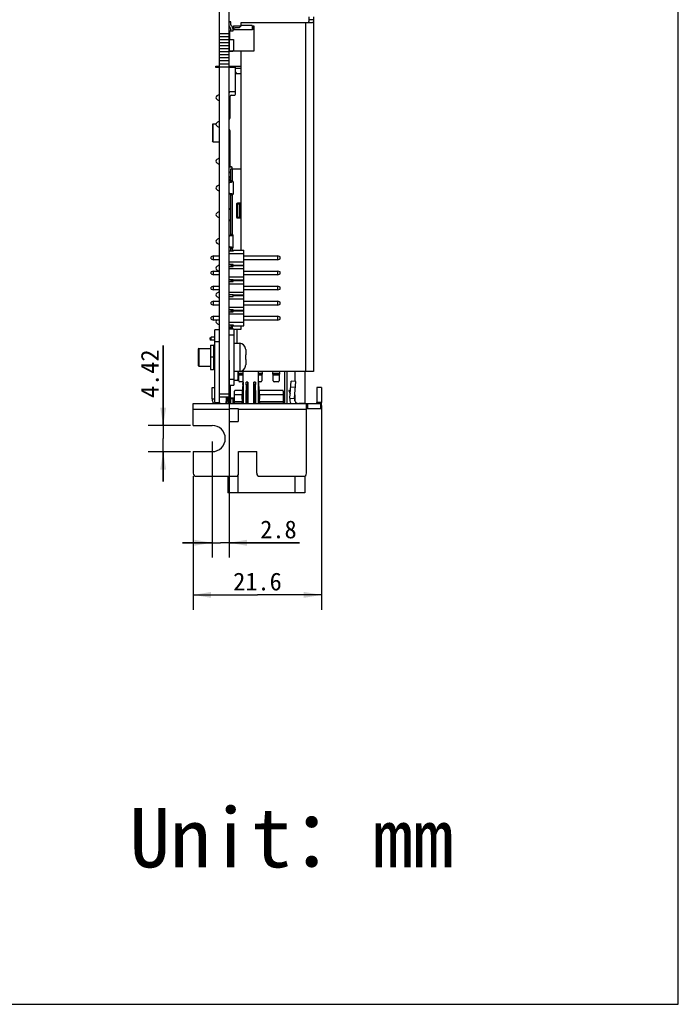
# Model space of a CAD drawing. Header units: millimetres. Extents: x -21 to 400, y 344 to 712.
# Tile 6 of 9: x 289 to 400, y 344 to 509. Entities that reach past the tile are written whole.
import ezdxf
from ezdxf.enums import TextEntityAlignment as Align

# ---------------------------------------------------------------- set-up
doc = ezdxf.new("R2010")
doc.units = ezdxf.units.MM
doc.header["$LTSCALE"] = 23.1
doc.layers.get('0').update_dxf_attribs({"linetype": 'CONTINUOUS'})
doc.layers.add('00_COMPONENTS', color=7, linetype='CONTINUOUS')
doc.layers.add('51__DRAFT_DIMS', color=7, linetype='CONTINUOUS')
doc.styles.get("Standard").update_dxf_attribs({"font": 'simfang.ttf'})
doc.dimstyles.new('DIMSTYLE_3', dxfattribs={"dimtxt": 3, "dimasz": 3, "dimexe": 2.5, "dimexo": 0.5, "dimgap": 0.75, "dimtad": 1, "dimdec": 1, "dimdsep": 46, "dimtxsty": 'STANDARD', "dimblk": '_FILLED', "dimblk1": '_FILLED', "dimblk2": '_FILLED', "dimcen": 0.09, "dimclrt": 3, "dimazin": 2, "dimtp": 0.1, "dimtm": 0.1, "dimtfac": 1, "dimtdec": 1, "dimtofl": 0, "dimtmove": 0, "dimatfit": 3, "dimldrblk": '_FILLED', "dimfxl": 1, "dimtolj": 1, "dimarcsym": 0})
doc.dimstyles.new('DIMSTYLE_4', dxfattribs={"dimtxt": 3, "dimasz": 3, "dimexe": 2.5, "dimexo": 0.5, "dimgap": 0.75, "dimtad": 1, "dimdsep": 46, "dimtxsty": 'STANDARD', "dimblk": '_FILLED', "dimblk1": '_FILLED', "dimblk2": '_FILLED', "dimcen": 0.09, "dimclrt": 3, "dimazin": 2, "dimtp": 0.1, "dimtm": 0.1, "dimtfac": 1, "dimtofl": 0, "dimtmove": 0, "dimatfit": 3, "dimldrblk": '_FILLED', "dimfxl": 1, "dimtolj": 1, "dimarcsym": 0})
doc.dimstyles.new('DIMSTYLE_5', dxfattribs={"dimtxt": 3, "dimasz": 3, "dimexe": 2.5, "dimexo": 0.5, "dimgap": 0.75, "dimtad": 1, "dimdec": 1, "dimdsep": 46, "dimtxsty": 'STANDARD', "dimblk": '_FILLED', "dimblk1": '_FILLED', "dimblk2": '_FILLED', "dimcen": 0.09, "dimclrt": 3, "dimazin": 2, "dimtp": 0.2, "dimtm": 0.2, "dimtfac": 1, "dimtdec": 1, "dimtofl": 0, "dimtmove": 0, "dimatfit": 3, "dimldrblk": '_FILLED', "dimfxl": 1, "dimtolj": 1, "dimarcsym": 0})

# ---------------------------------------------------------------- blocks, each defined once
blk = doc.blocks.new('_FILLED')
at = {"color": 0, "linetype": 'ByBlock'}
blk.add_solid([(0, 0), (-1, 0.167), (-1, -0.167)], dxfattribs=at)
blk = doc.blocks.new('*D7')
at = {"layer": '51__DRAFT_DIMS', "color": 4}
for p, q in [((323.98, 452.06), (323.98, 418.8)), ((321.14, 438.34), (321.14, 418.8)), ((321.14, 421.3), (316.14, 421.3)), ((316.14, 421.3), (322.56, 421.3)), ((335.84, 421.3), (322.56, 421.3)), ((323.98, 421.3), (335.84, 421.3))]:
    blk.add_line(p, q, dxfattribs=at)
at = {"layer": '51__DRAFT_DIMS', "color": 4, "xscale": 3, "yscale": 3, "zscale": 3}
blk.add_blockref('_FILLED', (321.14, 421.3), dxfattribs=at)
at = {"layer": '51__DRAFT_DIMS', "color": 4, "xscale": 3, "yscale": 3, "zscale": 3, "rotation": 180}
blk.add_blockref('_FILLED', (323.98, 421.3), dxfattribs=at)
at = {"layer": '51__DRAFT_DIMS', "color": 3}
blk.add_text('2.8', height=3, dxfattribs=at).set_placement((329.23, 422.05))
blk = doc.blocks.new('*D8')
at = {"layer": '51__DRAFT_DIMS', "color": 4}
for p, q in [((312.9, 441.05), (312.9, 454.48)), ((312.9, 454.48), (312.9, 438.84)), ((317.47, 441.05), (310.4, 441.05)), ((312.9, 431.63), (312.9, 438.84)), ((317.47, 436.63), (310.4, 436.63)), ((312.9, 436.63), (312.9, 431.63))]:
    blk.add_line(p, q, dxfattribs=at)
at = {"layer": '51__DRAFT_DIMS', "color": 4, "xscale": 3, "yscale": 3, "zscale": 3}
for p, rotation in [((312.9, 441.05), 270), ((312.9, 436.63), 90)]:
    blk.add_blockref('_FILLED', p, dxfattribs=dict(at, rotation=rotation))
at = {"layer": '51__DRAFT_DIMS', "color": 3}
blk.add_text('4.42', height=3, rotation=90, dxfattribs=at).set_placement((312.15, 445.67))
blk = doc.blocks.new('*D9')
at = {"layer": '51__DRAFT_DIMS', "color": 4}
for p, q in [((339.56, 444.42), (339.56, 410.03)), ((317.97, 432.49), (317.97, 410.03)), ((317.97, 412.53), (328.76, 412.53)), ((339.56, 412.53), (328.76, 412.53))]:
    blk.add_line(p, q, dxfattribs=at)
at = {"layer": '51__DRAFT_DIMS', "color": 4, "xscale": 3, "yscale": 3, "zscale": 3, "rotation": 180}
blk.add_blockref('_FILLED', (317.97, 412.53), dxfattribs=at)
at = {"layer": '51__DRAFT_DIMS', "color": 4, "xscale": 3, "yscale": 3, "zscale": 3}
blk.add_blockref('_FILLED', (339.56, 412.53), dxfattribs=at)
at = {"layer": '51__DRAFT_DIMS', "color": 3}
blk.add_text('21.6', height=3, dxfattribs=at).set_placement((328.76, 413.28), align=Align.CENTER)

msp = doc.modelspace()

# ---------------------------------------------------------------- linework, layer by layer
for p, q in [((399.553, 343.616), (399.553, 711.553)), ((-21.392, 343.616), (399.553, 343.616))]:
    msp.add_line(p, q)
at = {"layer": '00_COMPONENTS', "color": 7}
for p, q in [((322.379, 444.925), (322.379, 613.475)), ((323.979, 445.825), (323.979, 613.475)), ((324.279, 508.988), (324.079, 508.988)), ((324.279, 508.47), (324.279, 508.988)), ((336.879, 508.825), (325.979, 508.824)), ((325.979, 508.824), (325.979, 508.288)), ((337.903, 508.825), (336.879, 508.825)), ((337.379, 509.825), (337.379, 509.325)), ((338.179, 509.825), (338.179, 509.325)), ((338.179, 509.325), (338.18, 450.125)), ((324.037, 508.155), (324.19, 508.002)), ((324.599, 507.388), (324.099, 507.388)), ((324.099, 506.002), (324.099, 507.388)), ((324.249, 507.86), (324.249, 507.708)), ((324.269, 507.453), (324.269, 507.388)), ((324.49, 508.176), (324.337, 508.329)), ((324.549, 507.953), (324.549, 508.035)), ((324.749, 508.088), (324.599, 508.088)), ((324.599, 508.088), (324.599, 507.388)), ((324.599, 508.038), (324.749, 507.988)), ((327.919, 507.638), (324.599, 507.638)), ((324.699, 507.688), (324.699, 507.638)), ((324.749, 508.288), (325.999, 508.288)), ((324.749, 508.288), (324.749, 508.088)), ((324.749, 507.988), (324.999, 507.988)), ((324.749, 507.853), (324.749, 507.988)), ((325.616, 507.988), (324.999, 507.988)), ((326.04, 508.329), (325.757, 508.046)), ((327.764, 508.388), (326.182, 508.388)), ((327.894, 508.288), (328.149, 508.288)), ((327.899, 507.638), (327.899, 508.253)), ((327.899, 507.988), (327.919, 507.988)), ((327.919, 508.288), (327.919, 507.638)), ((328.149, 508.288), (328.149, 504.038)), ((323.979, 506.963), (322.379, 506.963)), ((323.979, 506.455), (322.379, 506.455)), ((323.979, 505.947), (322.379, 505.947)), ((323.999, 505.872), (323.999, 504.203)), ((324.099, 506.018), (324.749, 506.018)), ((324.749, 506.018), (324.749, 504.038)), ((323.979, 505.439), (322.379, 505.439)), ((323.979, 504.931), (322.379, 504.931)), ((323.979, 504.423), (322.379, 504.423)), ((323.979, 503.915), (322.379, 503.915)), ((324.099, 504.038), (324.099, 504.072)), ((328.149, 504.038), (324.099, 504.038)), ((324.134, 504.068), (324.599, 504.068)), ((324.349, 504.038), (324.349, 504.068)), ((324.499, 504.038), (324.499, 504.068)), ((325.979, 504.038), (325.979, 470.524)), ((323.979, 503.407), (322.379, 503.407)), ((323.979, 502.899), (322.379, 502.899)), ((323.979, 502.391), (322.379, 502.391)), ((321.779, 501.545), (322.379, 501.545)), ((321.779, 501.295), (321.779, 501.545)), ((322.379, 501.295), (321.779, 501.295)), ((323.979, 501.883), (322.379, 501.883)), ((323.979, 501.375), (322.379, 501.375)), ((323.979, 501.545), (325.979, 501.545)), ((325.079, 501.295), (323.979, 501.295)), ((325.079, 496.79), (325.079, 501.545)), ((325.979, 500.245), (325.329, 500.245)), ((324.929, 497.2), (324.129, 497.2)), ((324.179, 492.833), (324.179, 496.49)), ((324.329, 496.64), (324.929, 496.64)), ((324.179, 493.039), (323.979, 493.039)), ((321.278, 491.789), (321.179, 491.689)), ((321.179, 491.688), (321.179, 488.888)), ((321.279, 491.788), (321.785, 491.788)), ((321.279, 491.788), (321.279, 488.788)), ((321.279, 491.06), (321.279, 490.853)), ((324.179, 484.705), (324.179, 490.617)), ((321.279, 489.946), (321.279, 489.168)), ((321.279, 488.788), (321.179, 488.888)), ((321.279, 488.788), (322.379, 488.788)), ((324.179, 487.539), (323.979, 487.539)), ((324.129, 484.55), (324.379, 484.55)), ((324.279, 484.25), (325.979, 484.25)), ((324.279, 482), (324.279, 484.25)), ((324.379, 484.555), (324.329, 484.555)), ((324.529, 484.25), (324.529, 484.405)), ((324.279, 483), (324.056, 482.811)), ((324.279, 482.097), (324.161, 482.308)), ((324.249, 483.83), (324.172, 483.751)), ((324.172, 483.751), (324.174, 483.553)), ((324.279, 483.451), (324.174, 483.553)), ((324.217, 482.621), (324.279, 482.673)), ((324.249, 483.83), (324.279, 483.8)), ((323.979, 482.121), (324.057, 481.981)), ((324.129, 482), (324.379, 482)), ((324.504, 482.2), (324.279, 482.2)), ((324.529, 482.15), (324.529, 482.198)), ((324.654, 482.05), (324.654, 480)), ((324.379, 480.05), (324.129, 480.05)), ((324.279, 473), (324.279, 480.05)), ((324.279, 479.85), (324.504, 479.85)), ((324.529, 479.852), (324.529, 479.9)), ((324.279, 477.5), (324.129, 477.5)), ((325.229, 478.325), (325.229, 476.125)), ((325.979, 478.475), (325.379, 478.475)), ((325.979, 478.385), (325.379, 478.385)), ((325.379, 478.385), (325.379, 478.375)), ((325.379, 478.375), (325.979, 478.375)), ((325.979, 476.075), (325.379, 476.075)), ((325.379, 476.075), (325.379, 476.065)), ((325.379, 476.065), (325.979, 476.065)), ((325.379, 475.975), (325.979, 475.975)), ((324.129, 475.55), (324.279, 475.55)), ((324.129, 473), (324.379, 473)), ((324.504, 473.2), (324.279, 473.2)), ((324.529, 473.15), (324.529, 473.198)), ((324.654, 471), (324.654, 473.05)), ((324.379, 471.05), (324.129, 471.05)), ((324.279, 470.39), (324.279, 471.05)), ((324.279, 470.85), (324.504, 470.85)), ((324.529, 470.852), (324.529, 470.9)), ((321.379, 469.574), (320.979, 469.424)), ((320.979, 469.084), (320.979, 469.424)), ((320.979, 469.084), (321.379, 468.934)), ((321.379, 469.574), (322.379, 469.574)), ((321.379, 468.934), (321.379, 469.574)), ((324.679, 470.39), (323.979, 470.39)), ((326.479, 469.924), (323.979, 469.924)), ((324.679, 470.524), (326.479, 470.524)), ((324.679, 470.524), (324.679, 470.39)), ((326.479, 457.824), (326.479, 470.524)), ((326.479, 469.574), (332.179, 469.574)), ((332.579, 469.424), (332.179, 469.574)), ((332.179, 468.934), (332.179, 469.574)), ((332.179, 468.934), (332.579, 469.084)), ((332.579, 469.084), (332.579, 469.424)), ((322.379, 468.934), (321.379, 468.934)), ((323.979, 468.584), (326.479, 468.584)), ((324.679, 468.156), (323.979, 468.156)), ((323.979, 467.812), (324.679, 467.812)), ((326.479, 467.384), (323.979, 467.384)), ((324.279, 468.156), (324.279, 467.812)), ((324.679, 467.812), (324.679, 468.156)), ((324.679, 468.034), (326.479, 468.034)), ((326.479, 467.934), (324.679, 467.934)), ((332.179, 468.934), (326.479, 468.934)), ((321.379, 467.034), (320.979, 466.884)), ((320.979, 466.544), (320.979, 466.884)), ((320.979, 466.544), (321.379, 466.394)), ((321.379, 467.034), (322.379, 467.034)), ((321.379, 466.394), (321.379, 467.034)), ((322.379, 466.394), (321.379, 466.394)), ((323.979, 466.044), (326.479, 466.044)), ((326.479, 467.034), (332.179, 467.034)), ((332.179, 466.394), (326.479, 466.394)), ((332.579, 466.884), (332.179, 467.034)), ((332.179, 466.394), (332.179, 467.034)), ((332.179, 466.394), (332.579, 466.544)), ((332.579, 466.544), (332.579, 466.884)), ((321.379, 464.494), (320.979, 464.344)), ((320.979, 464.004), (320.979, 464.344)), ((321.379, 464.494), (322.379, 464.494)), ((321.379, 463.854), (321.379, 464.494)), ((323.979, 465.616), (324.679, 465.616)), ((323.979, 465.272), (324.679, 465.272)), ((326.479, 464.844), (323.979, 464.844)), ((324.279, 465.616), (324.279, 465.272)), ((324.679, 465.272), (324.679, 465.616)), ((326.479, 465.494), (324.679, 465.494)), ((326.479, 465.394), (324.679, 465.394)), ((326.479, 464.494), (332.179, 464.494)), ((332.579, 464.344), (332.179, 464.494)), ((332.179, 463.854), (332.179, 464.494)), ((332.579, 464.004), (332.579, 464.344)), ((320.979, 464.004), (321.379, 463.854)), ((322.379, 463.854), (321.379, 463.854)), ((323.979, 463.504), (326.479, 463.504)), ((323.979, 463.076), (324.679, 463.076)), ((323.979, 462.732), (324.679, 462.732)), ((324.654, 462.732), (324.654, 463.076)), ((324.679, 462.732), (324.679, 463.076)), ((326.479, 462.954), (324.679, 462.954)), ((326.479, 462.854), (324.679, 462.854)), ((332.179, 463.854), (326.479, 463.854)), ((332.179, 463.854), (332.579, 464.004)), ((321.379, 461.954), (320.979, 461.804)), ((320.979, 461.464), (320.979, 461.804)), ((320.979, 461.464), (321.379, 461.314)), ((321.379, 461.954), (322.379, 461.954)), ((321.379, 461.314), (321.379, 461.954)), ((322.379, 461.314), (321.379, 461.314)), ((326.479, 462.304), (323.979, 462.304)), ((323.979, 460.964), (326.479, 460.964)), ((326.479, 461.954), (332.179, 461.954)), ((332.179, 461.314), (326.479, 461.314)), ((332.579, 461.804), (332.179, 461.954)), ((332.179, 461.314), (332.179, 461.954)), ((332.179, 461.314), (332.579, 461.464)), ((332.579, 461.464), (332.579, 461.804)), ((321.379, 459.414), (320.979, 459.264)), ((320.979, 458.924), (320.979, 459.264)), ((321.379, 459.414), (322.379, 459.414)), ((321.379, 458.774), (321.379, 459.414)), ((323.979, 460.536), (324.679, 460.536)), ((323.979, 460.192), (324.679, 460.192)), ((326.479, 459.764), (323.979, 459.764)), ((324.279, 460.536), (324.279, 460.192)), ((324.679, 460.192), (324.679, 460.536)), ((326.479, 460.414), (324.679, 460.414)), ((324.679, 460.314), (326.479, 460.314)), ((326.479, 459.414), (332.179, 459.414)), ((332.579, 459.264), (332.179, 459.414)), ((332.179, 458.774), (332.179, 459.414)), ((332.579, 458.924), (332.579, 459.264)), ((320.979, 458.924), (321.379, 458.774)), ((322.379, 458.774), (321.379, 458.774)), ((323.979, 458.424), (326.479, 458.424)), ((323.979, 457.957), (324.679, 457.957)), ((324.129, 457.55), (324.279, 457.55)), ((324.279, 457.957), (324.279, 457.225)), ((324.679, 457.957), (324.679, 457.824)), ((324.679, 457.824), (326.479, 457.824)), ((325.979, 457.824), (325.979, 457.224)), ((332.179, 458.774), (326.479, 458.774)), ((332.179, 458.774), (332.579, 458.924)), ((320.799, 455.797), (320.972, 455.897)), ((320.799, 455.497), (320.799, 455.797)), ((321.579, 455.897), (320.972, 455.897)), ((320.972, 455.647), (320.972, 455.897)), ((322.379, 457.125), (321.579, 457.125)), ((321.579, 444.925), (321.579, 457.125)), ((324.779, 457.225), (323.979, 457.225)), ((324.779, 457.225), (324.779, 456.225)), ((325.979, 457.224), (324.779, 457.224)), ((324.779, 456.225), (324.78, 448.825)), ((320.799, 455.497), (320.972, 455.397)), ((320.879, 454.575), (321.379, 454.575)), ((320.879, 454.575), (320.879, 450.475)), ((320.972, 455.397), (320.972, 455.647)), ((321.579, 455.397), (320.972, 455.397)), ((324.779, 454.875), (325.779, 454.875)), ((318.879, 454.025), (318.779, 453.925)), ((318.779, 453.924), (318.78, 451.124)), ((318.879, 454.024), (320.879, 454.025)), ((318.879, 454.024), (318.88, 451.024)), ((318.88, 453.296), (318.879, 453.089)), ((326.759, 454.021), (326.768, 454.023)), ((326.759, 452.925), (326.779, 452.925)), ((326.779, 453.814), (326.779, 452.925)), ((318.879, 451.024), (318.779, 451.124)), ((318.879, 452.182), (318.88, 451.404)), ((318.88, 451.024), (320.879, 451.025)), ((326.78, 452.125), (326.76, 452.125)), ((326.769, 451.027), (326.76, 451.028)), ((326.78, 452.125), (326.78, 451.235)), ((320.879, 450.475), (321.379, 450.475)), ((324.78, 450.175), (325.78, 450.175)), ((337.379, 450.125), (324.78, 450.124)), ((325.479, 450.124), (325.479, 448.775)), ((325.499, 449.925), (325.499, 449.725)), ((326.342, 449.713), (325.604, 449.713)), ((325.604, 448.563), (325.604, 449.713)), ((326.342, 450.075), (325.649, 450.075)), ((326.342, 448.325), (326.342, 450.124)), ((328.935, 448.325), (328.935, 450.125)), ((329.449, 450.075), (328.935, 450.075)), ((329.504, 449.713), (328.935, 449.713)), ((329.504, 449.713), (329.504, 448.563)), ((329.599, 449.725), (329.599, 449.925)), ((331.299, 449.925), (331.299, 449.725)), ((332.404, 449.713), (331.404, 449.713)), ((331.404, 448.563), (331.404, 449.713)), ((332.349, 450.075), (331.449, 450.075)), ((332.404, 449.713), (332.404, 448.563)), ((332.499, 449.725), (332.499, 449.925)), ((333.729, 444.725), (333.729, 450.125)), ((336.729, 450.125), (336.729, 444.725)), ((338.18, 450.125), (337.379, 450.125)), ((323.979, 447.825), (324.78, 447.825)), ((324.229, 445.775), (324.229, 447.825)), ((324.78, 448.825), (324.78, 447.825)), ((325.329, 448.625), (324.78, 448.625)), ((326.342, 448.413), (325.754, 448.413)), ((326.325, 447.912), (326.164, 445.965)), ((326.17, 445.965), (326.333, 447.912)), ((326.325, 447.912), (326.342, 448.325)), ((326.35, 448.325), (326.35, 444.725)), ((326.865, 447.912), (326.783, 445.965)), ((327.026, 445.965), (327.107, 447.912)), ((327.116, 448.325), (327.116, 444.725)), ((328.162, 444.725), (328.162, 448.325)), ((328.171, 447.912), (328.252, 445.965)), ((328.494, 445.965), (328.413, 447.912)), ((328.928, 444.725), (328.928, 448.325)), ((329.354, 448.413), (328.935, 448.413)), ((328.952, 447.912), (328.935, 448.325)), ((328.945, 447.912), (329.107, 445.965)), ((328.952, 447.912), (329.114, 445.965)), ((332.254, 448.413), (331.554, 448.413)), ((334.181, 445.664), (334.43, 448.507)), ((335.227, 448.438), (334.43, 448.507)), ((334.978, 445.595), (335.227, 448.438)), ((321.139, 447.425), (321.579, 447.425)), ((321.139, 445.525), (321.139, 447.425)), ((323.979, 445.825), (322.379, 445.825)), ((323.779, 445.825), (323.779, 444.725)), ((324.904, 444.725), (324.904, 446.802)), ((326.245, 446.944), (325.054, 446.944)), ((326.164, 445.965), (326.17, 445.965)), ((326.164, 445.965), (326.164, 445.465)), ((326.17, 445.465), (326.17, 445.965)), ((326.783, 445.965), (327.026, 445.965)), ((326.783, 445.965), (326.783, 445.465)), ((327.026, 445.465), (327.026, 445.965)), ((328.252, 445.965), (328.494, 445.965)), ((328.252, 445.965), (328.252, 445.465)), ((328.494, 445.465), (328.494, 445.965)), ((332.954, 446.944), (329.033, 446.944)), ((329.107, 445.965), (329.114, 445.965)), ((329.107, 445.965), (329.107, 445.465)), ((329.114, 445.965), (329.114, 445.465)), ((333.104, 446.802), (333.104, 444.725)), ((334.089, 446.939), (334.032, 446.918)), ((334.032, 446.918), (334.24, 446.343)), ((334.253, 446.485), (334.089, 446.939)), ((339.559, 447.425), (338.759, 447.425)), ((338.759, 447.425), (338.759, 444.925)), ((339.559, 447.425), (339.559, 444.925)), ((317.969, 444.725), (339.559, 444.725)), ((317.969, 441.055), (317.969, 444.725)), ((322.442, 444.78), (322.443, 444.782)), ((323.469, 444.77), (323.469, 445.07)), ((323.529, 444.77), (323.529, 445.07)), ((324.279, 444.725), (324.279, 445.663)), ((324.279, 445.575), (324.904, 445.575)), ((324.904, 445.625), (324.379, 445.625)), ((324.529, 445.625), (324.529, 445.575)), ((326.17, 445.465), (326.164, 445.465)), ((326.239, 445.435), (326.164, 445.465)), ((326.246, 445.435), (326.17, 445.465)), ((326.239, 445.435), (326.199, 444.725)), ((326.206, 444.725), (326.246, 445.435)), ((326.206, 444.725), (326.246, 445.435)), ((326.239, 445.435), (326.246, 445.435)), ((327.026, 445.465), (326.783, 445.465)), ((326.783, 445.465), (326.821, 445.435)), ((326.802, 444.776), (326.801, 444.725)), ((326.802, 444.753), (326.801, 444.725)), ((326.821, 445.435), (326.802, 444.776)), ((326.816, 445.267), (326.802, 444.776)), ((326.821, 445.435), (326.816, 445.267)), ((326.821, 445.435), (327.064, 445.435)), ((327.064, 445.435), (327.026, 445.465)), ((327.043, 444.725), (327.064, 445.435)), ((327.043, 444.725), (327.064, 445.435)), ((328.252, 445.465), (328.214, 445.435)), ((328.214, 445.435), (328.457, 445.435)), ((328.214, 445.435), (328.234, 444.725)), ((328.214, 445.435), (328.234, 444.725)), ((328.494, 445.465), (328.252, 445.465)), ((328.457, 445.435), (328.494, 445.465)), ((328.461, 445.267), (328.457, 445.435)), ((328.475, 444.776), (328.457, 445.435)), ((328.475, 444.776), (328.461, 445.267)), ((328.477, 444.725), (328.475, 444.776)), ((328.477, 444.725), (328.476, 444.753)), ((329.107, 445.465), (329.032, 445.435)), ((329.032, 445.435), (329.039, 445.435)), ((329.032, 445.435), (329.072, 444.725)), ((329.032, 445.435), (329.072, 444.725)), ((329.039, 445.435), (329.114, 445.465)), ((329.039, 445.435), (329.079, 444.725)), ((329.114, 445.465), (329.107, 445.465)), ((335.456, 444.725), (335.479, 444.782)), ((337.019, 432.995), (337.019, 444.725)), ((339.559, 443.925), (339.559, 444.725)), ((323.979, 443.88), (325.503, 443.88)), ((323.979, 443.88), (323.979, 441.696)), ((325.503, 443.88), (325.503, 441.696)), ((337.019, 443.925), (339.559, 443.925)), ((317.969, 441.055), (321.139, 441.055)), ((323.979, 441.696), (325.503, 441.696)), ((317.969, 436.635), (321.139, 436.635)), ((317.969, 436.635), (317.969, 432.995)), ((325.589, 436.685), (328.639, 436.685)), ((325.589, 432.995), (325.589, 436.685)), ((328.639, 432.995), (328.639, 436.685)), ((318.469, 432.495), (325.089, 432.495)), ((323.779, 432.495), (323.779, 429.727)), ((329.139, 432.495), (336.519, 432.495)), ((336.729, 432.542), (336.729, 429.727)), ((336.729, 429.727), (323.779, 429.727))]:
    msp.add_line(p, q, dxfattribs=at)
at = {"layer": '00_COMPONENTS', "color": 4}
for p, q in [((336.88, 450.125), (336.879, 508.825)), ((338.179, 509.325), (337.379, 509.325)), ((321.91, 501.545), (321.91, 501.295)), ((324.129, 501.295), (324.129, 501.545)), ((324.579, 501.545), (324.579, 501.295)), ((324.685, 501.295), (324.685, 501.545)), ((325.035, 501.545), (325.035, 501.295)), ((325.079, 501.195), (325.979, 501.195)), ((324.579, 482.18), (324.579, 484.25)), ((324.279, 483.646), (324.181, 483.546)), ((324.579, 473.18), (324.579, 479.87)), ((325.379, 478.375), (325.379, 476.075)), ((325.429, 476.075), (325.429, 478.375)), ((325.757, 478.375), (325.757, 476.075)), ((325.932, 476.075), (325.932, 478.375)), ((324.579, 470.39), (324.579, 470.87)), ((324.579, 467.812), (324.579, 468.156)), ((324.579, 465.272), (324.579, 465.616)), ((324.579, 460.192), (324.579, 460.536)), ((324.579, 457.225), (324.579, 457.957)), ((324.779, 456.225), (323.979, 456.225)), ((325.279, 457.224), (325.279, 454.875)), ((321.379, 454.575), (321.379, 450.475)), ((322.379, 455.125), (321.579, 455.125)), ((325.779, 454.875), (325.78, 450.175)), ((321.579, 452.525), (320.879, 452.525)), ((325.28, 450.175), (325.28, 450.124)), ((325.604, 449.593), (326.342, 449.593)), ((328.935, 449.593), (329.504, 449.593)), ((331.404, 449.593), (332.404, 449.593)), ((333.329, 450.125), (333.329, 444.725)), ((335.029, 450.125), (335.029, 448.455)), ((323.979, 448.825), (324.78, 448.825)), ((326.325, 447.912), (326.333, 447.912)), ((326.35, 448.325), (326.342, 448.325)), ((326.865, 447.912), (327.107, 447.912)), ((327.116, 448.325), (326.873, 448.325)), ((328.404, 448.325), (328.162, 448.325)), ((328.171, 447.912), (328.413, 447.912)), ((328.935, 448.325), (328.928, 448.325)), ((328.945, 447.912), (328.952, 447.912)), ((335.14, 447.441), (334.343, 447.511)), ((323.979, 446.325), (322.379, 446.325)), ((326.183, 446.195), (324.904, 446.195)), ((333.104, 446.195), (329.095, 446.195)), ((335.029, 446.176), (335.029, 445.239)), ((321.139, 445.525), (321.579, 445.525)), ((321.579, 444.925), (322.379, 444.925)), ((324.279, 444.727), (323.779, 444.727)), ((324.679, 444.725), (324.679, 445.575)), ((324.904, 445.051), (326.217, 445.051)), ((326.2, 444.751), (324.904, 444.751)), ((329.06, 445.051), (333.104, 445.051)), ((333.104, 444.751), (329.077, 444.751)), ((333.729, 444.727), (334.39, 444.727)), ((334.181, 445.664), (334.978, 445.595)), ((336.729, 444.727), (335.72, 444.727)), ((337.165, 444.725), (337.165, 443.925)), ((338.801, 444.725), (338.713, 444.797)), ((339.559, 444.925), (338.759, 444.925)), ((339.412, 443.925), (339.412, 444.725)), ((323.979, 443.725), (317.969, 443.725)), ((337.019, 443.725), (325.503, 443.725)), ((325.479, 432.683), (325.479, 429.727)), ((335.029, 432.495), (335.029, 429.727))]:
    msp.add_line(p, q, dxfattribs=at)
at = {"layer": '00_COMPONENTS', "color": 7}
for points in [[(321.279, 491.788), (321.279, 491.773), (321.279, 491.728), (321.279, 491.652)], [(321.279, 491.652), (321.279, 491.409), (321.279, 491.06)], [(321.279, 490.632), (321.279, 490.404), (321.279, 489.946)], [(321.279, 489.168), (321.279, 489.032), (321.279, 488.925), (321.279, 488.849), (321.279, 488.803), (321.279, 488.788)], [(318.879, 454.024), (318.88, 454.009), (318.88, 453.964), (318.88, 453.888)], [(318.879, 452.868), (318.879, 452.64), (318.879, 452.182)], [(318.88, 453.888), (318.88, 453.645), (318.88, 453.296)], [(318.88, 451.404), (318.88, 451.268), (318.88, 451.161), (318.88, 451.085), (318.88, 451.039), (318.88, 451.024)]]:
    msp.add_lwpolyline(points, dxfattribs=at)
for centre, radius, start, end in [((324.079, 508.888), 0.1, 90, 180), ((324.179, 508.296), 0.2, 180, 225), ((324.049, 507.86), 0.2, 0, 45), ((324.399, 507.708), 0.15, 180, 213.55731), ((324.149, 507.543), 0.15, 323.1301, 33.55731), ((324.479, 508.47), 0.2, 180, 225), ((324.349, 508.035), 0.2, 0, 45), ((324.684, 507.953), 0.135, 180, 230.92556), ((324.999, 507.688), 0.3, 90, 180), ((325.616, 508.188), 0.2, 270, 315), ((326.182, 508.188), 0.2, 90, 135), ((327.764, 508.253), 0.135, 359.99996, 90.00004), ((324.134, 505.872), 0.135, 105.02611, 180), ((324.064, 506.133), 0.135, 285.02611, 301.54176), ((324.134, 504.203), 0.135, 180, 270), ((324.599, 504.218), 0.15, 269.99996, 0.00004), ((325.329, 500.495), 0.25, 180, 270), ((324.129, 497.05), 0.15, 90, 180), ((324.929, 497.35), 0.15, 270, 360), ((322.129, 496.225), 0.35, 128.62483, 231.37517), ((322.928, 495.225), 1.63, 109.68261, 128.62483), ((322.928, 497.225), 1.63, 231.37517, 250.31739), ((324.329, 496.49), 0.15, 90, 180), ((324.929, 496.79), 0.15, 270, 360), ((324.129, 495.4), 0.15, 180, 250.52878), ((324.029, 495.117), 0.15, 0, 70.52878), ((322.928, 490.725), 1.63, 109.68261, 128.62483), ((324.129, 492.55), 0.15, 109.47122, 180), ((324.029, 492.833), 0.15, 289.47122, 360), ((322.129, 491.725), 0.35, 128.62483, 231.37517), ((322.928, 492.725), 1.63, 231.37517, 250.31739), ((324.129, 490.9), 0.15, 180, 250.52878), ((324.029, 490.617), 0.15, 0, 70.52878), ((322.129, 485.525), 0.35, 128.62483, 231.37517), ((322.928, 484.525), 1.63, 109.68261, 128.62483), ((324.129, 486.35), 0.15, 109.47122, 180), ((324.029, 486.633), 0.15, 289.47122, 360), ((322.928, 486.525), 1.63, 231.37517, 250.31739), ((324.129, 484.7), 0.15, 180, 270), ((324.329, 484.705), 0.15, 180, 270), ((324.379, 484.405), 0.15, 0, 90), ((324.379, 484.4), 0.15, 7.80714, 90), ((324.379, 482.43), 0.5, 130.23151, 143.1301), ((324.379, 482.43), 0.25, 130.23151, 209.24826), ((322.129, 481.025), 0.35, 128.62483, 231.37517), ((322.928, 480.025), 1.63, 109.68261, 128.62483), ((322.928, 482.025), 1.63, 231.37517, 250.31739), ((324.129, 481.85), 0.15, 90, 180), ((324.379, 482.15), 0.15, 270, 360), ((324.504, 482.05), 0.15, 0, 90), ((324.129, 480.2), 0.15, 180, 270), ((324.379, 479.9), 0.15, 0, 90), ((324.504, 480), 0.15, 270, 360), ((324.129, 477.35), 0.15, 90, 180), ((325.379, 478.325), 0.15, 90, 180), ((322.129, 476.525), 0.35, 128.62483, 231.37517), ((322.928, 475.525), 1.63, 109.68261, 128.62483), ((322.928, 477.525), 1.63, 231.37517, 250.31739), ((324.129, 475.7), 0.15, 180, 270), ((325.379, 476.125), 0.15, 180, 270), ((322.928, 471.025), 1.63, 109.68261, 128.62483), ((324.129, 472.85), 0.15, 90, 180), ((324.379, 473.15), 0.15, 270, 360), ((324.504, 473.05), 0.15, 0, 90), ((322.129, 472.025), 0.35, 128.62483, 231.37517), ((322.928, 473.025), 1.63, 231.37517, 250.31739), ((324.129, 471.2), 0.15, 180, 270), ((324.379, 470.9), 0.15, 0, 90), ((324.504, 471), 0.15, 270, 360), ((322.129, 467.525), 0.35, 128.62483, 231.37517), ((322.928, 466.525), 1.63, 109.68261, 128.62483), ((322.928, 468.525), 1.63, 231.37517, 246.2042), ((322.129, 463.025), 0.35, 128.62483, 231.37517), ((322.928, 462.025), 1.63, 109.68261, 128.62483), ((322.928, 464.025), 1.63, 231.37517, 250.31739), ((322.129, 458.525), 0.35, 134.63618, 231.37517), ((322.928, 459.525), 1.63, 231.37517, 250.31739), ((324.129, 457.7), 0.15, 180, 270), ((321.379, 454.775), 0.2, 270, 360), ((325.779, 453.875), 1, 8.51529, 90.00097), ((325.701, 453.814), 1.078, 359.98108, 11.05467), ((325.78, 451.175), 1, 270.00097, 351.48664), ((325.701, 451.235), 1.078, 348.94726, 0.02085), ((321.379, 450.275), 0.2, 0, 90), ((325.649, 449.925), 0.15, 90, 180), ((325.649, 449.725), 0.15, 180, 252.5424), ((329.449, 449.925), 0.15, 0, 90), ((329.449, 449.725), 0.15, 291.51019, 360), ((331.449, 449.925), 0.15, 90, 180), ((331.449, 449.725), 0.15, 180, 252.5424), ((332.349, 449.925), 0.15, 0, 90), ((332.349, 449.725), 0.15, 291.51019, 360), ((325.329, 448.775), 0.15, 270, 360), ((325.754, 448.563), 0.15, 180, 270), ((321.342, 448.325), 5, 355.25933, 360), ((321.376, 448.325), 4.974, 355.2331, 359.99874), ((316.959, 448.324), 9.915, 357.61308, 0.00181), ((317.188, 448.325), 9.927, 357.6146, 0.00029), ((338.077, 448.324), 9.915, 179.99819, 182.38692), ((338.332, 448.325), 9.927, 179.99971, 182.3854), ((333.902, 448.325), 4.974, 180.00126, 184.7669), ((333.935, 448.325), 5, 180, 184.74067), ((329.354, 448.563), 0.15, 270, 360), ((331.554, 448.563), 0.15, 180, 270), ((332.254, 448.563), 0.15, 270, 360), ((327.029, 445.07), 3.56, 167.7577, 180), ((327.029, 445.07), 3.5, 167.54473, 180), ((322.739, 445.525), 1.6, 180, 210.04714), ((322.579, 444.925), 1, 180, 191.54534), ((322.579, 444.925), 0.2, 180, 270), ((322.739, 445.525), 0.8, 247.97362, 248.26923), ((322.739, 445.525), 0.8, 248.66889, 269.9856), ((329.649, 444.77), 6.18, 180, 180.42003), ((329.649, 444.77), 6.12, 180, 180.42415), ((324.379, 445.775), 0.15, 180, 270), ((335.775, 445.525), 1.6, 175, 210.05104), ((335.775, 445.525), 0.8, 175, 269.98541), ((338.559, 444.925), 0.2, 270.02665, 360), ((338.559, 444.925), 1, 348.45114, 360), ((321.139, 438.845), 2.21, 270, 90), ((318.469, 432.995), 0.5, 180, 270), ((325.089, 432.995), 0.5, 270, 360), ((329.139, 432.995), 0.5, 180, 270), ((336.519, 432.995), 0.5, 270, 360)]:
    msp.add_arc(centre, radius, start, end, dxfattribs=at)
for points, knots in [([(337.379, 509.325), (337.379, 509.282), (337.379, 509.201), (337.378, 509.09), (337.373, 508.999), (337.365, 508.938), (337.355, 508.9), (337.346, 508.878), (337.337, 508.861), (337.326, 508.847), (337.316, 508.838), (337.307, 508.833), (337.301, 508.83), (337.294, 508.828), (337.288, 508.826), (337.281, 508.825), (337.276, 508.825), (337.273, 508.825)], [0, 0, 0, 0, 0.2360265, 0.4425229, 0.6107808, 0.7356154, 0.7851361, 0.8269195, 0.8624242, 0.8935001, 0.9214403, 0.9349616, 0.9486313, 0.9617097, 0.9730526, 0.984152, 1, 1, 1, 1]), ([(338.179, 509.325), (338.179, 509.299), (338.179, 509.248), (338.178, 509.169), (338.176, 509.088), (338.168, 509.019), (338.154, 508.967), (338.138, 508.93), (338.116, 508.898), (338.086, 508.871), (338.05, 508.85), (338.006, 508.835), (337.957, 508.826), (337.922, 508.825), (337.903, 508.825)], [0, 0, 0, 0, 0.1140276, 0.2314403, 0.3535959, 0.4777764, 0.5384564, 0.5973639, 0.6552261, 0.713744, 0.7754189, 0.8428821, 0.917492, 1, 1, 1, 1]), ([(326.759, 452.925), (326.763, 452.858), (326.767, 452.725), (326.769, 452.525), (326.767, 452.325), (326.763, 452.191), (326.76, 452.125)], [0, 0, 0, 0, 0.249997, 0.4999996, 0.7500023, 1, 1, 1, 1]), ([(325.054, 446.944), (325.034, 446.944), (324.995, 446.937), (324.945, 446.906), (324.912, 446.858), (324.904, 446.821), (324.904, 446.802)], [0, 0, 0, 0, 0.2562847, 0.5089004, 0.7563044, 1, 1, 1, 1]), ([(333.104, 446.802), (333.104, 446.821), (333.096, 446.858), (333.062, 446.906), (333.012, 446.937), (332.973, 446.944), (332.954, 446.944)], [0, 0, 0, 0, 0.2436956, 0.4910996, 0.7437153, 1, 1, 1, 1])]:
    msp.add_open_spline(points, degree=3, knots=knots, dxfattribs=at)

# ---------------------------------------------------------------- texts
at = {"insert": (307.257, 376.668), "char_height": 10, "width": 55.50236, "attachment_point": 1}
msp.add_mtext('Unit：mm', dxfattribs=at)

# ---------------------------------------------------------------- dimensions: what is measured, and where the dimension line sits
at = {"layer": '51__DRAFT_DIMS', "color": 4}
dim = msp.add_linear_dim(base=(312.895, 441.055), p1=(317.969, 436.635), p2=(317.969, 441.055), angle=90, dimstyle='DIMSTYLE_4', dxfattribs=at)
dim.commit()
dim.dimension.update_dxf_attribs({"geometry": '*D8', "text_midpoint": (312.895, 449.981), "dimtype": 160})
for base, p1, p2, dimstyle, picture, middle in [((323.979, 421.303), (321.139, 438.845), (323.979, 452.557), 'DIMSTYLE_3', '*D7', (332.487, 421.303)), ((339.559, 412.532), (317.969, 432.995), (339.559, 444.925), 'DIMSTYLE_5', '*D9', (328.732, 412.532))]:
    dim = msp.add_linear_dim(base=base, p1=p1, p2=p2, dimstyle=dimstyle, dxfattribs=at)
    dim.commit()
    dim.dimension.update_dxf_attribs({"geometry": picture, "text_midpoint": middle, "dimtype": 160})

doc.saveas('drawing.dxf')
